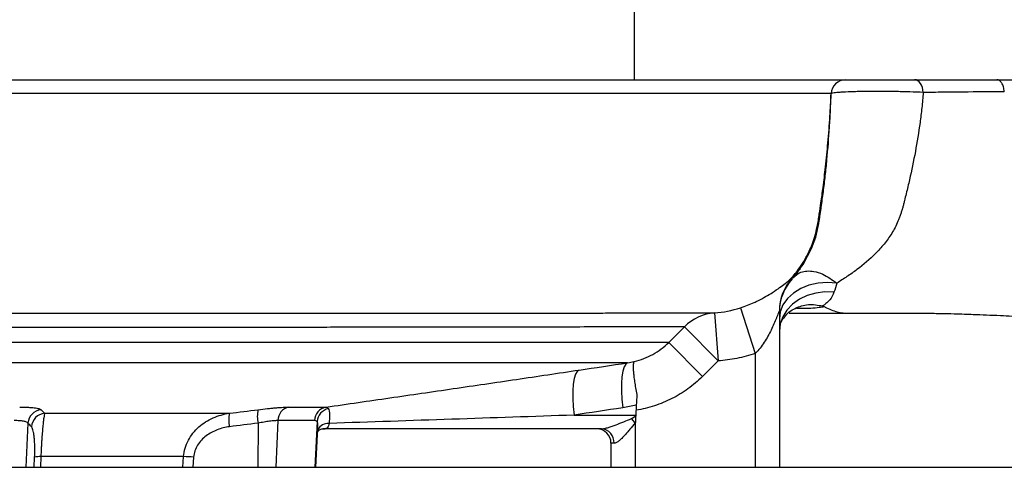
# Model space of a CAD drawing. Header units: millimetres. Extents: x 2169 to 3639, y 1062 to 4821.
# Tile 5 of 13: x 2958 to 3367, y 1382 to 1568. Entities that reach past the tile are written whole.
import ezdxf

# ---------------------------------------------------------------- set-up
doc = ezdxf.new("R2010")
doc.units = ezdxf.units.MM
doc.header["$LTSCALE"] = 2

msp = doc.modelspace()

# ---------------------------------------------------------------- linework, layer by layer
at = {"color": 7, "linetype": 'Continuous', "lineweight": 25}
for p, q in [((3213.32, 1572.98), (3213.32, 1542.98)), ((2829.1, 1542.98), (3213.32, 1542.98)), ((3213.32, 1542.98), (3477.74, 1542.98)), ((3278.2, 1460.09), (3278.84, 1460.45)), ((3278.8, 1460.48), (3279.13, 1460.83)), ((3246.66, 1446.12), (3248.2, 1426.18)), ((3257.45, 1448.25), (3263.62, 1429.24)), ((3273.62, 1446.99), (3273.62, 1381.98)), ((3277.73, 1445.98), (3301.68, 1445.98)), ((3302.38, 1445.98), (3333.88, 1445.98)), ((3227.62, 1433.82), (3234.18, 1440.32)), ((3234.18, 1440.32), (3248.2, 1426.18)), ((3227.62, 1433.82), (2891.71, 1433.82)), ((3227.62, 1433.82), (3241.63, 1419.68)), ((3263.62, 1429.24), (3263.62, 1381.98)), ((3210.56, 1425.4), (2894.3, 1425.4)), ((3248.2, 1426.18), (3241.63, 1419.68)), ((2968.15, 1404.43), (3045, 1404.43)), ((3069.64, 1407.01), (3085.19, 1407.01)), ((3214.14, 1407.86), (3213.92, 1403.67)), ((3080.39, 1401.4), (3065.15, 1401.4)), ((3188.29, 1403.67), (3213.92, 1403.67)), ((3213.62, 1400.52), (3212.14, 1402.25)), ((3213.62, 1400.52), (3213.62, 1381.98)), ((3213.92, 1403.67), (3213.91, 1403.53)), ((3080.93, 1381.98), (3081.79, 1398.33)), ((3083.66, 1397.95), (3084.82, 1397.98)), ((3199.68, 1397.98), (3083.8, 1397.98)), ((3203.62, 1391.98), (3203.62, 1381.98)), ((3204.91, 1391.98), (3203.62, 1391.98)), ((3025.96, 1386.42), (2966.58, 1386.42)), ((2168.62, 1381.98), (3508.62, 1381.98))]:
    msp.add_line(p, q, dxfattribs=at)
at = {"color": 8, "linetype": 'Continuous', "lineweight": 25}
for p, q in [((2961.23, 1400.3), (2960.28, 1381.98)), ((3056.89, 1400.3), (3056.76, 1381.98)), ((3065.15, 1401.4), (3064.25, 1381.98)), ((3081.42, 1401.04), (3080.46, 1381.98)), ((2963.83, 1381.98), (2964.01, 1386.21)), ((2966.58, 1386.42), (2966.39, 1381.98)), ((3025.62, 1381.98), (3025.96, 1386.42)), ((3030.11, 1386.21), (3029.79, 1381.98))]:
    msp.add_line(p, q, dxfattribs=at)
at = {"color": 7, "linetype": 'Continuous', "lineweight": 25, "flags": 128}
for points in [[(3333.47, 1537.7), (3333.34, 1538.77), (3333.09, 1539.77), (3332.73, 1540.68), (3332.28, 1541.47), (3331.75, 1542.12), (3331.16, 1542.59), (3330.53, 1542.89), (3329.88, 1542.98)], [(3281.8, 1464.14), (3283.47, 1466.26), (3287.01, 1472.86), (3288.73, 1477.63), (3290, 1483.26), (3290, 1483.26), (3290, 1483.26)], [(3297.5, 1458.5), (3293.6, 1458.78), (3289.7, 1458.49), (3285.95, 1457.63), (3282.5, 1456.23), (3279.47, 1454.35), (3276.99, 1452.07), (3275.14, 1449.46), (3274.01, 1446.63), (3273.62, 1443.68)], [(3296.34, 1454.69), (3292.55, 1454.82), (3288.81, 1454.36), (3285.23, 1453.33), (3281.96, 1451.77), (3279.11, 1449.73), (3276.77, 1447.29), (3275.04, 1444.54), (3273.98, 1441.56), (3273.62, 1438.48)], [(3210.56, 1425.4), (3209.74, 1424.86), (3209.04, 1423.68), (3208.5, 1421.9), (3208.12, 1419.59), (3207.93, 1416.81), (3207.93, 1413.67), (3208.12, 1410.26), (3208.49, 1406.7)], [(3190.38, 1422.38), (3189.55, 1421.82), (3188.86, 1420.63), (3188.31, 1418.85), (3187.94, 1416.54), (3187.75, 1413.77), (3187.74, 1410.63), (3187.93, 1407.22), (3188.29, 1403.67)]]:
    msp.add_lwpolyline(points, dxfattribs=at)
at = {"color": 7, "linetype": 'Continuous', "lineweight": 25}
for centre, radius, start, end in [((3301.17, 1536.99), 6, 90.0262, 177.4859), ((3293.6, 1446.99), 19.97, 137.6053, 179.9964), ((3293.62, 1446.64), 20, 137.0979, 179.9483), ((3248.22, 1426.44), 19.75, 94.5424, 135.308), ((2967.28, 1399.88), 6.07, 95.5593, 175.9576), ((2968.76, 1398.39), 6.07, 95.7774, 175.9908), ((3058.73, 1401.65), 14.01, 168.577, 191.6865), ((3070.5, 1403.18), 13.91, 168.6413, 191.9187), ((3070.94, 1401.37), 5.79, 102.9483, 179.7173), ((3086.28, 1401.22), 5.89, 100.731, 178.2716), ((3087.69, 1400.29), 6.32, 104.8473, 173.2609), ((3197.62, 1391.98), 6, 0, 90), ((3199.26, 1392.35), 5.65, 356.3463, 85.8073), ((2966.09, 1376.51), 9.92, 87.1848, 102.1127), ((3023.96, 1305.27), 81.17, 85.6526, 88.5886)]:
    msp.add_arc(centre, radius, start, end, dxfattribs=at)
at = {"color": 8, "linetype": 'Continuous', "lineweight": 25}
msp.add_arc((3086.1, 1395.26), 4.95, 86.4796, 151.4879, dxfattribs=at)
at = {"color": 7, "linetype": 'Continuous', "lineweight": 25}
for centre, major_axis, ratio, start_param, end_param in [((3169.23, 1403.98), (44.81, 0), 0.133894, 5.990405, 6.207124), ((3169.23, 1403.98), (46.36, 0), 0.258819, 5.990405, 6.001004), ((3084.46, 1403.98), (5.72, 3.21), 0.886144, 4.147412, 4.182061)]:
    msp.add_ellipse(centre, major_axis=major_axis, ratio=ratio, start_param=start_param, end_param=end_param, dxfattribs=at)
for points, knots in [([(3367.15, 1538.02), (3367.09, 1538.71), (3366.96, 1539.38), (3366.6, 1540.59), (3366.37, 1541.13), (3365.81, 1542.03), (3365.49, 1542.38), (3364.81, 1542.86), (3364.45, 1542.98), (3364.09, 1542.98)], [0, 0, 0, 0, 0.25, 0.25, 0.5, 0.5, 0.75, 0.75, 1, 1, 1, 1]), ([(3295.18, 1537.25), (3294.5, 1537.25), (3293.03, 1537.25), (3290.24, 1537.25), (3289.63, 1537.25), (3288.33, 1537.25), (3287.62, 1537.25), (3285.37, 1537.25), (3283.69, 1537.25), (3278.1, 1537.25), (3273.66, 1537.25), (3263.36, 1537.26), (3257.51, 1537.26), (3249.29, 1537.26), (3247.6, 1537.26), (3244.13, 1537.26), (3242.34, 1537.26), (3236.88, 1537.26), (3233.07, 1537.26), (3221.2, 1537.26), (3212.67, 1537.26), (3194.41, 1537.26), (3184.68, 1537.26), (3169.2, 1537.26), (3163.89, 1537.26), (3155.69, 1537.26), (3152.92, 1537.26), (3147.31, 1537.26), (3144.46, 1537.26), (3130.11, 1537.26), (3118.21, 1537.26), (3093.54, 1537.26), (3080.79, 1537.26), (3054.44, 1537.26), (3040.85, 1537.26), (3023.31, 1537.26), (3019.78, 1537.26), (3012.66, 1537.26), (3009.08, 1537.26), (2998.32, 1537.26), (2991.1, 1537.26), (2969.29, 1537.26), (2954.56, 1537.26), (2924.73, 1537.26), (2909.63, 1537.26), (2886.69, 1537.26), (2879, 1537.26), (2867.38, 1537.26), (2863.49, 1537.26), (2855.72, 1537.26), (2851.83, 1537.26), (2840.19, 1537.26), (2832.45, 1537.26), (2816.98, 1537.26), (2809.26, 1537.26), (2786.15, 1537.26), (2770.8, 1537.26), (2740.2, 1537.26), (2724.96, 1537.26), (2705.97, 1537.26), (2702.17, 1537.26), (2694.62, 1537.26), (2690.86, 1537.26), (2679.64, 1537.26), (2672.23, 1537.26), (2650.2, 1537.26), (2635.8, 1537.26), (2607.55, 1537.26), (2593.71, 1537.26), (2573.36, 1537.26), (2566.64, 1537.26), (2553.36, 1537.26), (2546.77, 1537.26), (2514.53, 1537.26), (2490.68, 1537.26), (2457.74, 1537.26), (2447.23, 1537.26), (2434.7, 1537.26), (2432.23, 1537.26), (2427.34, 1537.26), (2424.92, 1537.26), (2417.79, 1537.26), (2413.2, 1537.26), (2399.9, 1537.26), (2391.66, 1537.26), (2376.44, 1537.26), (2369.45, 1537.26), (2356.71, 1537.26), (2350.97, 1537.26), (2344.59, 1537.26), (2343.35, 1537.26), (2340.97, 1537.26), (2339.83, 1537.26), (2336.53, 1537.26), (2334.51, 1537.26), (2328.98, 1537.26), (2326, 1537.26), (2321.35, 1537.26), (2319.68, 1537.26), (2318.67, 1537.25)], [0, 0, 0, 0, 0.03125, 0.03125, 0.039063, 0.039063, 0.046875, 0.046875, 0.0625, 0.0625, 0.09375, 0.09375, 0.125, 0.125, 0.132813, 0.132813, 0.140625, 0.140625, 0.15625, 0.15625, 0.1875, 0.1875, 0.21875, 0.21875, 0.234375, 0.234375, 0.242188, 0.242188, 0.25, 0.25, 0.28125, 0.28125, 0.3125, 0.3125, 0.34375, 0.34375, 0.351563, 0.351563, 0.359375, 0.359375, 0.375, 0.375, 0.40625, 0.40625, 0.4375, 0.4375, 0.453125, 0.453125, 0.460938, 0.460938, 0.46875, 0.46875, 0.484375, 0.484375, 0.5, 0.5, 0.53125, 0.53125, 0.5625, 0.5625, 0.570313, 0.570313, 0.578125, 0.578125, 0.59375, 0.59375, 0.625, 0.625, 0.65625, 0.65625, 0.671875, 0.671875, 0.6875, 0.6875, 0.75, 0.75, 0.78125, 0.78125, 0.789063, 0.789063, 0.796875, 0.796875, 0.8125, 0.8125, 0.84375, 0.84375, 0.875, 0.875, 0.90625, 0.90625, 0.914063, 0.914063, 0.921875, 0.921875, 0.9375, 0.9375, 0.96875, 0.96875, 1, 1, 1, 1]), ([(3278.19, 1460.11), (3278.73, 1460.69), (3279.94, 1462.02), (3281.81, 1464.47), (3283.99, 1467.74), (3285.82, 1471.22), (3287.31, 1474.72), (3288.45, 1478.08), (3289.52, 1482.29), (3290.2, 1486.99), (3291.02, 1492.44), (3291.91, 1498.95), (3292.91, 1507.23), (3293.88, 1517.09), (3294.67, 1527.26), (3294.99, 1534.11), (3295.13, 1537.25)], [0, 0, 0, 0, 0.030111, 0.067665, 0.116021, 0.177625, 0.21493, 0.258181, 0.309986, 0.376823, 0.43498, 0.514787, 0.621051, 0.745103, 0.883177, 1, 1, 1, 1]), ([(3290, 1483.26), (3290, 1483.28), (3290.01, 1483.3), (3290.01, 1483.33), (3290.02, 1483.38), (3290.04, 1483.5), (3290.08, 1483.74), (3290.15, 1484.22), (3290.22, 1484.63), (3290.35, 1485.46), (3290.43, 1486.01), (3290.6, 1487.11), (3290.69, 1487.66), (3290.85, 1488.77), (3290.94, 1489.32), (3291.18, 1490.98), (3291.33, 1492.08), (3291.63, 1494.28), (3291.78, 1495.38), (3292.21, 1498.69), (3292.47, 1500.9), (3292.97, 1505.32), (3293.19, 1507.54), (3293.83, 1514.23), (3294.19, 1518.73), (3294.63, 1525.61), (3294.76, 1527.92), (3294.99, 1532.58), (3295.1, 1534.91), (3295.18, 1537.25)], [0, 0, 0, 0, 0.000977, 0.000977, 0.001953, 0.003906, 0.007813, 0.015625, 0.03125, 0.03125, 0.0625, 0.0625, 0.09375, 0.09375, 0.125, 0.125, 0.1875, 0.1875, 0.25, 0.25, 0.375, 0.375, 0.5, 0.5, 0.75, 0.75, 0.875, 0.875, 1, 1, 1, 1]), ([(3333.47, 1537.7), (3331.73, 1537.79), (3329.84, 1537.86), (3326.81, 1537.95), (3325.76, 1537.98), (3323.66, 1538.03), (3322.59, 1538.06), (3320.45, 1538.09), (3319.36, 1538.11), (3317.17, 1538.13), (3316.1, 1538.14), (3313.97, 1538.14), (3312.92, 1538.14), (3310.85, 1538.13), (3309.83, 1538.12), (3307.87, 1538.09), (3306.93, 1538.08), (3305.12, 1538.03), (3304.25, 1538.01), (3301.78, 1537.92), (3300.37, 1537.86), (3298.87, 1537.76), (3298.58, 1537.74), (3298.04, 1537.7), (3297.79, 1537.68), (3297.09, 1537.62), (3296.69, 1537.57), (3296.02, 1537.48), (3295.75, 1537.44), (3295.36, 1537.34), (3295.23, 1537.3), (3295.18, 1537.25)], [0, 0, 0, 0, 0.125, 0.125, 0.1875, 0.1875, 0.25, 0.25, 0.3125, 0.3125, 0.375, 0.375, 0.4375, 0.4375, 0.5, 0.5, 0.5625, 0.5625, 0.625, 0.625, 0.75, 0.75, 0.78125, 0.78125, 0.8125, 0.8125, 0.875, 0.875, 0.9375, 0.9375, 1, 1, 1, 1]), ([(3333.47, 1537.7), (3333.3, 1535.58), (3333.09, 1533.46), (3332.63, 1529.28), (3332.38, 1527.22), (3331.55, 1521.09), (3330.9, 1517.1), (3329.43, 1509.21), (3328.62, 1505.33), (3327.29, 1499.51), (3326.83, 1497.58), (3326.12, 1494.67), (3325.88, 1493.71), (3325.52, 1492.25), (3325.4, 1491.77), (3325.21, 1491.04), (3325.15, 1490.8), (3325.03, 1490.31), (3324.96, 1490.06), (3324.9, 1489.82)], [0, 0, 0, 0, 0.125, 0.125, 0.25, 0.25, 0.5, 0.5, 0.75, 0.75, 0.875, 0.875, 0.9375, 0.9375, 0.96875, 0.96875, 0.984375, 0.984375, 1, 1, 1, 1]), ([(3367.15, 1538.02), (3361.34, 1537.98), (3355.61, 1537.93), (3347.19, 1537.85), (3343.02, 1537.81), (3338.91, 1537.76), (3336.18, 1537.73), (3334.83, 1537.72), (3333.47, 1537.7)], [0, 0, 0, 0, 0.5, 0.5, 0.75, 0.875, 0.875, 1, 1, 1, 1]), ([(3324.9, 1489.82), (3324.89, 1489.76), (3324.87, 1489.7), (3324.83, 1489.58), (3324.77, 1489.4), (3324.64, 1488.97), (3324.53, 1488.61), (3324.3, 1487.89), (3324.14, 1487.41), (3323.82, 1486.47), (3323.66, 1486), (3323.31, 1485.07), (3323.13, 1484.62), (3322.18, 1482.39), (3321.31, 1480.73), (3319.36, 1477.6), (3318.29, 1476.12), (3316.03, 1473.32), (3314.84, 1472.03), (3311.16, 1468.34), (3308.59, 1466.13), (3304.54, 1463.09), (3303.15, 1462.12), (3300.35, 1460.26), (3298.94, 1459.36), (3297.5, 1458.5)], [0, 0, 0, 0, 0.003906, 0.003906, 0.007813, 0.015625, 0.03125, 0.03125, 0.0625, 0.0625, 0.09375, 0.09375, 0.125, 0.125, 0.25, 0.25, 0.375, 0.375, 0.5, 0.5, 0.75, 0.75, 0.875, 0.875, 1, 1, 1, 1]), ([(3282.23, 1464.52), (3281.95, 1464.12), (3281, 1462.78), (3279.9, 1461.65), (3279.13, 1460.87)], [0, 0, 0, 0, 0.29849, 1, 1, 1, 1]), ([(3296.34, 1454.69), (3295.95, 1453.54), (3295.36, 1452.53), (3294.21, 1451.14), (3293.78, 1450.71), (3293.06, 1450.08), (3292.81, 1449.87), (3292.42, 1449.57), (3292.29, 1449.47), (3292.02, 1449.28), (3291.89, 1449.18), (3291.75, 1449.09)], [0, 0, 0, 0, 0.5, 0.5, 0.75, 0.75, 0.875, 0.875, 0.9375, 0.9375, 1, 1, 1, 1]), ([(3275.59, 1443.94), (3275.68, 1444.12), (3276.68, 1446.03), (3280.16, 1448.25), (3285.59, 1450.07), (3289.61, 1449.36), (3291.62, 1449)], [0, 0, 0, 0, 0.0336692, 0.3545529, 0.6773108, 1, 1, 1, 1]), ([(2893.62, 1445.98), (2904.1, 1445.98), (2925.12, 1445.98), (2956.28, 1445.98), (2987.05, 1445.98), (3012.35, 1445.98), (3032.32, 1445.98), (3047.33, 1445.98), (3062.01, 1445.98), (3076.43, 1445.98), (3090.48, 1445.99), (3104.23, 1445.99), (3117.5, 1445.99), (3130.42, 1446), (3142.84, 1446.01), (3151.42, 1446.02), (3155.66, 1446.02), (3156.11, 1446.02)], [0, 0, 0, 0, 0.103377, 0.207373, 0.313309, 0.419913, 0.475617, 0.531322, 0.587429, 0.643533, 0.70094, 0.758347, 0.816181, 0.874016, 0.933412, 0.992925, 1, 1, 1, 1]), ([(3273.62, 1446.99), (3273.62, 1447.02), (3273.61, 1447.02), (3273.57, 1446.96), (3273.54, 1446.9), (3273.43, 1446.66), (3273.33, 1446.4), (3273.09, 1445.8), (3272.96, 1445.47), (3272.69, 1444.75), (3272.54, 1444.38), (3272.06, 1443.2), (3271.72, 1442.38), (3271, 1440.72), (3270.61, 1439.87), (3269.78, 1438.17), (3269.34, 1437.31), (3268.4, 1435.61), (3267.9, 1434.77), (3266.83, 1433.11), (3266.25, 1432.29), (3265.02, 1430.71), (3264.35, 1429.95), (3263.62, 1429.24)], [0, 0, 0, 0, 0.03125, 0.03125, 0.0625, 0.0625, 0.125, 0.125, 0.1875, 0.1875, 0.25, 0.25, 0.375, 0.375, 0.5, 0.5, 0.625, 0.625, 0.75, 0.75, 0.875, 0.875, 1, 1, 1, 1]), ([(3291.75, 1449.09), (3291.75, 1449.09), (3291.75, 1449.09), (3291.75, 1449.09), (3291.71, 1449.06), (3291.66, 1449.03), (3291.62, 1449)], [-0.00000006, -0.00000006, -0.00000006, -0.00000006, 0, 0, 0, 0.0001206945, 0.0001206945, 0.0001206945, 0.0001206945]), ([(3292.49, 1448.65), (3292.54, 1448.62), (3294.32, 1447.64), (3297.78, 1446.33), (3300.9, 1445.98), (3302.38, 1445.98)], [0.84190018, 0.84190018, 0.84190018, 0.84190018, 0.84213599, 0.85011704, 0.85809808, 0.85809808, 0.85809808, 0.85809808]), ([(3333.88, 1445.97), (3336.06, 1445.97), (3340.22, 1445.95), (3345.8, 1445.81), (3350.45, 1445.66), (3354.93, 1445.5), (3359.94, 1445.3), (3365.23, 1445.07), (3369.66, 1444.87), (3373.04, 1444.72), (3376.17, 1444.57), (3380.32, 1444.38), (3385.93, 1444.11), (3393.02, 1443.78), (3401.59, 1443.37), (3411.61, 1442.89), (3418.88, 1442.56), (3422.67, 1442.38)], [0, 0, 0, 0, 0.066695, 0.127224, 0.170885, 0.208735, 0.266745, 0.331978, 0.385645, 0.415421, 0.447402, 0.496995, 0.564217, 0.648948, 0.751066, 0.870591, 1, 1, 1, 1]), ([(3274, 1441.42), (3274.22, 1442), (3274.59, 1442.94), (3275.2, 1443.71), (3275.44, 1444.01)], [0, 0, 0, 0, 0.610733, 1, 1, 1, 1]), ([(3234.18, 1440.32), (3232.73, 1440.33), (3230.85, 1440.33), (3226.23, 1440.33), (3223.49, 1440.33), (3218.73, 1440.33), (3217.03, 1440.32), (3213.41, 1440.32), (3211.49, 1440.31), (3205.44, 1440.3), (3201.01, 1440.29), (3191.39, 1440.27), (3186.2, 1440.25), (3175.07, 1440.23), (3169.13, 1440.22), (3159.65, 1440.2), (3156.39, 1440.19), (3151.37, 1440.19), (3149.67, 1440.18), (3146.22, 1440.18), (3144.47, 1440.18), (3135.61, 1440.16), (3128.2, 1440.16), (3112.71, 1440.14), (3104.7, 1440.14), (3088.19, 1440.13), (3079.67, 1440.13), (3053.38, 1440.13), (3034.85, 1440.13), (3012.84, 1440.13), (3010.37, 1440.13), (3005.43, 1440.13), (3002.95, 1440.13), (2995.49, 1440.13), (2990.48, 1440.13), (2975.38, 1440.13), (2965.2, 1440.13), (2944.61, 1440.13), (2934.2, 1440.13), (2913.14, 1440.13), (2902.5, 1440.13), (2891.74, 1440.13)], [0, 0, 0, 0, 0.0625, 0.0625, 0.125, 0.125, 0.15625, 0.15625, 0.1875, 0.1875, 0.25, 0.25, 0.3125, 0.3125, 0.375, 0.375, 0.40625, 0.40625, 0.421875, 0.421875, 0.4375, 0.4375, 0.5, 0.5, 0.5625, 0.5625, 0.625, 0.625, 0.75, 0.75, 0.765625, 0.765625, 0.78125, 0.78125, 0.8125, 0.8125, 0.875, 0.875, 0.9375, 0.9375, 1, 1, 1, 1]), ([(3213.32, 1425.92), (3214.66, 1426.24), (3215.97, 1426.65), (3218.54, 1427.65), (3219.81, 1428.24), (3223.43, 1430.24), (3225.63, 1431.87), (3227.62, 1433.82)], [0, 0, 0, 0, 0.25, 0.25, 0.5, 0.5, 1, 1, 1, 1]), ([(3263.62, 1429.24), (3261.11, 1428.42), (3258.57, 1427.76), (3253.43, 1426.74), (3250.83, 1426.39), (3248.2, 1426.18)], [0, 0, 0, 0, 0.5, 0.5, 1, 1, 1, 1]), ([(3213.32, 1425.92), (3213.29, 1425.9), (3213.27, 1425.88), (3213.22, 1425.83), (3213.19, 1425.8), (3213.13, 1425.7), (3213.09, 1425.61), (3212.98, 1425.3), (3212.93, 1425.03), (3212.88, 1424.5), (3212.86, 1424.31), (3212.85, 1423.89), (3212.85, 1423.67), (3212.86, 1422.95), (3212.88, 1422.4), (3212.98, 1421.19), (3213.04, 1420.52), (3213.21, 1419.08), (3213.31, 1418.32), (3213.55, 1416.71), (3213.69, 1415.85), (3214.01, 1414.06), (3214.18, 1413.14), (3214.37, 1412.18)], [0, 0, 0, 0, 0.03125, 0.03125, 0.0625, 0.0625, 0.125, 0.125, 0.25, 0.25, 0.3125, 0.3125, 0.375, 0.375, 0.5, 0.5, 0.625, 0.625, 0.75, 0.75, 0.875, 0.875, 1, 1, 1, 1]), ([(3085.19, 1407.01), (3094.05, 1408.28), (3102.89, 1409.55), (3120.52, 1412.1), (3129.31, 1413.38), (3146.84, 1415.94), (3155.58, 1417.22), (3173.01, 1419.79), (3181.71, 1421.08), (3190.38, 1422.38)], [0, 0, 0, 0, 0.25, 0.25, 0.5, 0.5, 0.75, 0.75, 1, 1, 1, 1]), ([(3241.63, 1419.68), (3239.76, 1417.82), (3237.76, 1416.13), (3233.53, 1413.08), (3231.3, 1411.72), (3227.78, 1409.94), (3226.58, 1409.38), (3224.15, 1408.38), (3222.92, 1407.93), (3219.18, 1406.72), (3216.64, 1406.1), (3214.03, 1405.68)], [0, 0, 0, 0, 0.25, 0.25, 0.5, 0.5, 0.625, 0.625, 0.75, 0.75, 1, 1, 1, 1]), ([(2957.79, 1407.01), (2959.01, 1407.01), (2960.12, 1406.98), (2961.64, 1406.91), (2962.13, 1406.88), (2963.04, 1406.81), (2963.45, 1406.77), (2964.22, 1406.67), (2964.57, 1406.62), (2965.2, 1406.51), (2965.48, 1406.44), (2966.2, 1406.24), (2966.53, 1406.09), (2966.69, 1405.92)], [0, 0, 0, 0, 0.25, 0.25, 0.375, 0.375, 0.5, 0.5, 0.625, 0.625, 0.75, 0.75, 1, 1, 1, 1]), ([(2968.15, 1404.43), (2968.05, 1404.1), (2967.94, 1403.47), (2967.74, 1402.05), (2967.67, 1401.49), (2967.53, 1400.22), (2967.46, 1399.52), (2967.35, 1398.34), (2967.32, 1397.93), (2967.24, 1397.07), (2967.21, 1396.62), (2967.1, 1395.23), (2967.02, 1394.24), (2966.92, 1392.67), (2966.88, 1392.12), (2966.82, 1391.02), (2966.78, 1390.46), (2966.69, 1388.77), (2966.63, 1387.61), (2966.58, 1386.42)], [0, 0, 0, 0, 0.25, 0.25, 0.375, 0.375, 0.5, 0.5, 0.5625, 0.5625, 0.625, 0.625, 0.75, 0.75, 0.8125, 0.8125, 0.875, 0.875, 1, 1, 1, 1]), ([(3025.96, 1386.42), (3026.05, 1387.61), (3026.26, 1388.77), (3026.91, 1391.03), (3027.36, 1392.15), (3028.46, 1394.24), (3029.11, 1395.23), (3030.58, 1397.09), (3031.4, 1397.95), (3033.15, 1399.51), (3034.09, 1400.22), (3036.1, 1401.49), (3037.14, 1402.05), (3039.29, 1402.99), (3040.39, 1403.39), (3042.65, 1404.02), (3043.82, 1404.27), (3045, 1404.43)], [0, 0, 0, 0, 0.125, 0.125, 0.25, 0.25, 0.375, 0.375, 0.5, 0.5, 0.625, 0.625, 0.75, 0.75, 0.875, 0.875, 1, 1, 1, 1]), ([(3056.86, 1405.92), (3058.2, 1406.09), (3059.5, 1406.24), (3061.39, 1406.44), (3062.01, 1406.5), (3063.21, 1406.62), (3063.79, 1406.67), (3064.89, 1406.77), (3065.42, 1406.81), (3066.43, 1406.88), (3066.91, 1406.91), (3068.26, 1406.98), (3069.02, 1407.01), (3069.64, 1407.01)], [0, 0, 0, 0, 0.25, 0.25, 0.375, 0.375, 0.5, 0.5, 0.625, 0.625, 0.75, 0.75, 1, 1, 1, 1]), ([(3086.07, 1406.41), (3086.25, 1406.17), (3086.38, 1405.86), (3086.51, 1405.29), (3086.54, 1405.08), (3086.59, 1404.62), (3086.6, 1404.37), (3086.62, 1403.58), (3086.61, 1402.98), (3086.53, 1401.68), (3086.47, 1400.96), (3086.4, 1400.2)], [0, 0, 0, 0, 0.25, 0.25, 0.375, 0.375, 0.5, 0.5, 0.75, 0.75, 1, 1, 1, 1]), ([(2961.23, 1400.3), (2961.12, 1400.47), (2960.92, 1400.63), (2960.45, 1400.83), (2960.27, 1400.89), (2959.87, 1401.01), (2959.64, 1401.06), (2959.15, 1401.15), (2958.88, 1401.2), (2958.29, 1401.27), (2957.98, 1401.3), (2956.99, 1401.37), (2956.27, 1401.4), (2955.48, 1401.4)], [0, 0, 0, 0, 0.25, 0.25, 0.375, 0.375, 0.5, 0.5, 0.625, 0.625, 0.75, 0.75, 1, 1, 1, 1]), ([(3065.15, 1401.4), (3064.75, 1401.4), (3064.25, 1401.37), (3063.38, 1401.3), (3063.07, 1401.27), (3062.41, 1401.2), (3061.73, 1401.11), (3060.98, 1401.01), (3060.2, 1400.89), (3059.8, 1400.83), (3058.59, 1400.62), (3057.75, 1400.47), (3056.89, 1400.3)], [0, 0, 0, 0, 0.25, 0.25, 0.375, 0.375, 0.5, 0.625, 0.625, 0.75, 0.75, 1, 1, 1, 1]), ([(3086.4, 1400.2), (3086.38, 1399.85), (3086.33, 1399.53), (3086.15, 1398.98), (3086.01, 1398.73), (3085.61, 1398.36), (3085.35, 1398.22), (3084.74, 1398.04), (3084.39, 1398), (3084.02, 1397.99)], [0, 0, 0, 0, 0.25, 0.25, 0.5, 0.5, 0.75, 0.75, 1, 1, 1, 1]), ([(3188.29, 1403.67), (3171.36, 1403.09), (3154.4, 1402.51), (3120.44, 1401.35), (3103.44, 1400.78), (3086.4, 1400.2)], [0, 0, 0, 0, 0.5, 0.5, 1, 1, 1, 1]), ([(3199.68, 1397.98), (3199.87, 1397.98), (3200.09, 1398), (3200.54, 1398.06), (3200.77, 1398.1), (3201.5, 1398.25), (3202.01, 1398.39), (3203.05, 1398.69), (3203.59, 1398.87), (3204.65, 1399.23), (3205.19, 1399.43), (3206.81, 1400.03), (3207.89, 1400.46), (3210.02, 1401.33), (3211.08, 1401.79), (3212.14, 1402.25)], [0, 0, 0, 0, 0.0625, 0.0625, 0.125, 0.125, 0.25, 0.25, 0.375, 0.375, 0.5, 0.5, 0.75, 0.75, 1, 1, 1, 1]), ([(3213.62, 1400.52), (3212.93, 1399.57), (3212.22, 1398.65), (3211.14, 1397.31), (3210.77, 1396.87), (3210.03, 1396.01), (3209.65, 1395.58), (3208.89, 1394.77), (3208.51, 1394.38), (3207.75, 1393.65), (3207.36, 1393.3), (3206.61, 1392.71), (3206.24, 1392.46), (3205.71, 1392.18), (3205.54, 1392.11), (3205.21, 1392.01), (3205.05, 1391.98), (3204.91, 1391.98)], [0, 0, 0, 0, 0.25, 0.25, 0.375, 0.375, 0.5, 0.5, 0.625, 0.625, 0.75, 0.75, 0.875, 0.875, 0.9375, 0.9375, 1, 1, 1, 1]), ([(3213.91, 1403.53), (3213.89, 1403.05), (3213.86, 1402.57), (3213.81, 1401.61), (3213.79, 1401.13), (3213.76, 1400.64)], [0, 0, 0, 0, 0.5, 0.5, 1, 1, 1, 1]), ([(2964.01, 1386.21), (2964.05, 1387.1), (2964.07, 1387.96), (2964.08, 1389.21), (2964.08, 1389.61), (2964.07, 1390.42), (2964.06, 1390.81), (2964.03, 1391.94), (2964, 1392.63), (2963.93, 1393.6), (2963.9, 1393.91), (2963.85, 1394.5), (2963.82, 1394.78), (2963.72, 1395.58), (2963.65, 1396.05), (2963.49, 1396.89), (2963.41, 1397.26), (2963.13, 1398.19), (2962.93, 1398.6), (2962.71, 1398.82)], [0, 0, 0, 0, 0.125, 0.125, 0.1875, 0.1875, 0.25, 0.25, 0.375, 0.375, 0.4375, 0.4375, 0.5, 0.5, 0.625, 0.625, 0.75, 0.75, 1, 1, 1, 1]), ([(3045.01, 1398.82), (3044.14, 1398.71), (3043.27, 1398.55), (3041.57, 1398.13), (3040.74, 1397.88), (3039.12, 1397.26), (3038.32, 1396.89), (3036.77, 1396.05), (3036.03, 1395.58), (3034.63, 1394.52), (3033.98, 1393.94), (3032.77, 1392.64), (3032.23, 1391.94), (3031.3, 1390.44), (3030.92, 1389.63), (3030.36, 1387.96), (3030.18, 1387.1), (3030.11, 1386.21)], [0, 0, 0, 0, 0.125, 0.125, 0.25, 0.25, 0.375, 0.375, 0.5, 0.5, 0.625, 0.625, 0.75, 0.75, 0.875, 0.875, 1, 1, 1, 1]), ([(3081.71, 1396.73), (3081.8, 1396.86), (3082.06, 1397.24), (3082.96, 1397.85), (3083.68, 1397.98), (3083.72, 1397.98), (3083.73, 1397.98)], [0, 0, 0, 0, 0.199901, 0.588072, 0.892822, 1, 1, 1, 1])]:
    msp.add_open_spline(points, degree=3, knots=knots, dxfattribs=at)
at = {"color": 8, "linetype": 'Continuous', "lineweight": 25}
for points, knots in [([(3279.25, 1460.72), (3280.29, 1461.64), (3281.95, 1463.1), (3285.11, 1463.62), (3288.15, 1463.44), (3292.37, 1462.21), (3295.56, 1459.9), (3297.5, 1458.5)], [0, 0, 0, 0, 0.239072, 0.382657, 0.530444, 0.714879, 1, 1, 1, 1]), ([(3257.45, 1448.25), (3259.43, 1448.96), (3261.96, 1449.87), (3265.37, 1451.5), (3268.04, 1452.91), (3271.09, 1454.78), (3273.87, 1456.71), (3276.41, 1458.65), (3277.95, 1459.95), (3278.19, 1460.09), (3278.2, 1460.09)], [0, 0, 0, 0, 0.178437, 0.228027, 0.349159, 0.473703, 0.621658, 0.77368, 0.992448, 1, 1, 1, 1]), ([(3156.11, 1446.02), (3159.23, 1446.03), (3165.91, 1446.03), (3175.51, 1446.04), (3185.03, 1446.06), (3194.02, 1446.07), (3202.45, 1446.09), (3210.31, 1446.1), (3217.51, 1446.11), (3224.73, 1446.12), (3231.67, 1446.13), (3237.98, 1446.13), (3243.14, 1446.13), (3245.48, 1446.12), (3246.66, 1446.12)], [0, 0, 0, 0, 0.06462, 0.1387032, 0.2132947, 0.2878863, 0.3640706, 0.4402552, 0.5169827, 0.5937101, 0.6944844, 0.7955704, 0.8976201, 1, 1, 1, 1]), ([(3292.49, 1448.65), (3291.72, 1448.53), (3288.88, 1448.08), (3284.82, 1447.82), (3281.16, 1448), (3280.31, 1448.04)], [0, 0, 0, 0, 0.222768, 0.820015, 1, 1, 1, 1]), ([(3081.76, 1398.55), (3081.79, 1398.98), (3081.85, 1399.92), (3081.68, 1400.67), (3081.46, 1400.97), (3081.42, 1401.04)], [0, 0, 0, 0, 0.384433, 0.855844, 1, 1, 1, 1])]:
    msp.add_open_spline(points, degree=3, knots=knots, dxfattribs=at)
at = {"color": 7, "linetype": 'Continuous', "lineweight": 25}
for points in [[(3297.5, 1458.5), (3297.12, 1457.14), (3296.73, 1455.87), (3296.34, 1454.69)], [(3246.66, 1446.12), (3250.33, 1446.4), (3253.93, 1447.11), (3257.45, 1448.25)], [(3291.62, 1449), (3291.96, 1448.9), (3292.25, 1448.79), (3292.49, 1448.65)], [(3190.38, 1422.38), (3197.11, 1423.38), (3203.84, 1424.39), (3210.56, 1425.4)], [(3210.56, 1425.4), (3211.49, 1425.54), (3212.41, 1425.71), (3213.32, 1425.92)], [(3214.37, 1412.18), (3214.29, 1410.76), (3214.22, 1409.32), (3214.14, 1407.86)], [(2966.69, 1405.92), (2967.18, 1405.41), (2967.67, 1404.92), (2968.15, 1404.43)], [(3045, 1404.43), (3048.95, 1404.92), (3052.9, 1405.41), (3056.86, 1405.92)], [(3085.19, 1407.01), (3085.49, 1406.98), (3085.79, 1406.78), (3086.07, 1406.41)], [(3208.49, 1406.7), (3201.76, 1405.68), (3195.02, 1404.67), (3188.29, 1403.67)], [(3214.14, 1407.86), (3212.27, 1407.37), (3210.39, 1406.98), (3208.49, 1406.7)], [(2962.71, 1398.82), (2962.22, 1399.31), (2961.72, 1399.8), (2961.23, 1400.3)], [(3056.89, 1400.3), (3052.93, 1399.8), (3048.97, 1399.31), (3045.01, 1398.82)], [(3081.42, 1401.04), (3081.09, 1401.28), (3080.75, 1401.4), (3080.39, 1401.4)]]:
    msp.add_open_spline(points, degree=3, dxfattribs=at)

doc.saveas('drawing.dxf')
